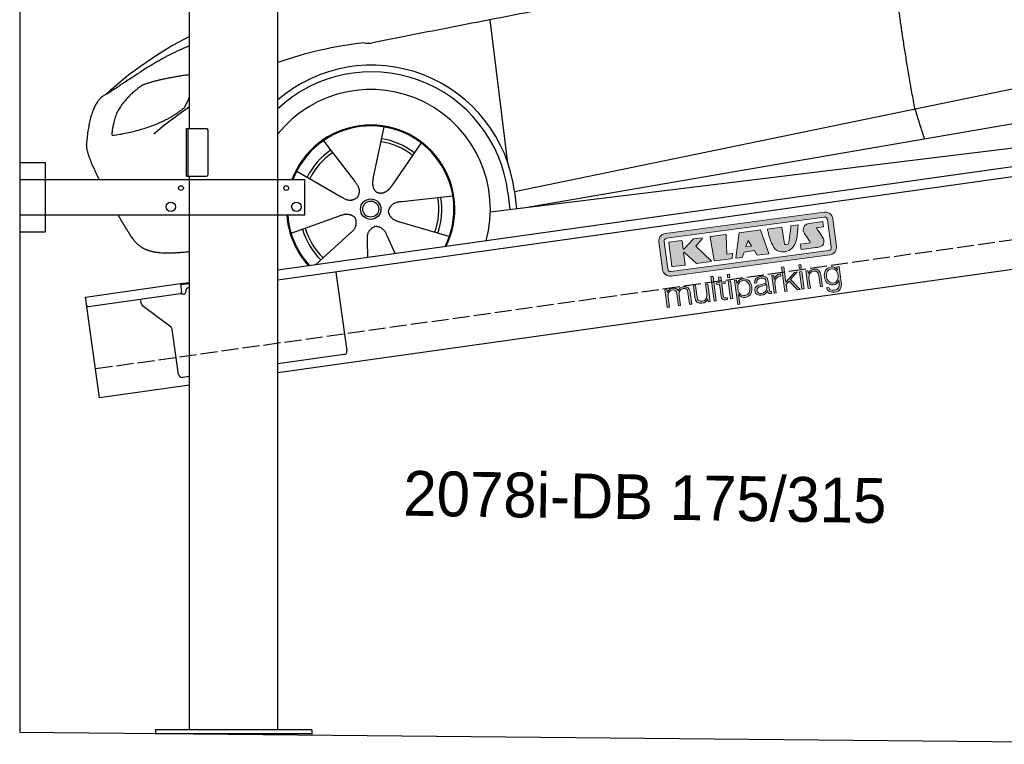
# Model space of a CAD drawing. Extents: x 0 to 5800, y -225 to 4850.
# Tile 1 of 3: x 0 to 2900, y -86 to 2047. Entities that reach past the tile are written whole.
import ezdxf

# ---------------------------------------------------------------- set-up
doc = ezdxf.new("R2010")
doc.units = 0
doc.header["$LTSCALE"] = 10
doc.header["$MEASUREMENT"] = 0
doc.linetypes.add('GEN3', pattern=[6.25, 5, -1.25])
doc.layers.get('0').update_dxf_attribs({"linetype": 'CONTINUOUS'})
for name, color, linetype in [('3', 6, 'GEN3'), ('CAR', 1, 'CONTINUOUS'), ('SICHTBARE_KANTEN_DIN_', 7, 'CONTINUOUS')]:
    doc.layers.add(name, color=color, linetype=linetype)
doc.layers.add('Logo', color=7, linetype='CONTINUOUS', lineweight=25)

# ---------------------------------------------------------------- blocks, each defined once
blk = doc.blocks.new('car_150')
at = {"layer": 'CAR'}
for p, q in [((10757.1, 671.1), (10756.8, 1096.7)), ((10407.4, 821.5), (10358.4, 678.2)), ((10225.5, 803), (10302.5, 672.5)), ((10510.6, 761.5), (10410.3, 648.1)), ((10765.8, 586.7), (12632.4, 738.6)), ((10136.6, 723.4), (10257.7, 632.5)), ((10786.5, 535.1), (12670.6, 626.7)), ((10584.4, 594.3), (10433, 596.6)), ((10746.2, 585.5), (10746.3, 535.1)), ((10765.8, 586.7), (10766, 535.1)), ((10098.1, 544.7), (10245.9, 577.5)), ((10157.7, 443.6), (10270.1, 522.6)), ((10559.3, 477.7), (10420.4, 538)), ((10688.1, 535.1), (12736.4, 536.2)), ((10314.2, 446.4), (10318.7, 494.4)), ((10394.7, 447.8), (10378.5, 500.5))]:
    blk.add_line(p, q, dxfattribs=at)
for radius in [30.1, 23.6]:
    blk.add_circle((10339.5, 586.1), radius, dxfattribs=at)
for centre, radius, start, end in [((10257, 101.4), 1122.3, 110.1048, 125.4377), ((10364.6, -67.1), 1141.2, 89.2488, 102.378), ((10404, 1188.8), 117.4, 257.9855, 270.1884), ((10341.7, 585.3), 404.6, 0.0315, 126.0807), ((10341.7, 585.3), 424.2, 0.1908, 123.6545), ((10364.6, -67.1), 1141.2, 117.0267, 123.6712), ((10339.5, 586.1), 209.6, 45.262, 74.3995), ((10339.5, 586.1), 209.6, 117.262, 146.3995), ((10339.5, 586.1), 200.6, 117.1152, 146.5463), ((10339.5, 586.1), 200.6, 45.1152, 74.5463), ((10339.5, 586.1), 200.6, 333.1152, 2.5463), ((10339.5, 586.1), 209.6, 333.262, 2.3995), ((10339.5, 586.1), 209.6, 189.262, 218.3995), ((10339.5, 586.1), 200.6, 189.1152, 218.5463)]:
    blk.add_arc(centre, radius, start, end, dxfattribs=at)
at = {"layer": 'CAR', "color": 1}
for radius, start, end in [(352.3, 337.7412, 134.083), (247.7, 326.8255, 152.4877), (245, 326.3886, 152.2472), (247.7, 177.212, 215.2267), (245, 177.2589, 215.6636)]:
    blk.add_arc((10339.5, 586.1), radius, start, end, dxfattribs=at)
at = {"layer": 'CAR'}
for points, degree in [([(12866.3, 1222.8), (11949.2, 1183.9), (10404.4, 1071.4)], 2), ([(11966.3, 684.4), (11947.2, 997.3), (11959.5, 1175.6)], 2), ([(9741.7, 1082), (9792.2, 1106.9), (9868, 1128.7)], 2), ([(9741.7, 1082), (9609.2, 1016.6)], 1), ([(9609.2, 1016.6), (9559.3, 1005.4), (9533, 884.6)], 2), ([(9719, 1030.4), (9665.9, 1005.8), (9630.6, 957.3)], 2), ([(9845.7, 1043.5), (9759.5, 1040.9), (9719, 1030.4)], 2), ([(9857.3, 1042), (9851.3, 1042.7), (9845.7, 1043.5)], 2), ([(9630.6, 957.3), (9611, 913.8), (9609.3, 895.7)], 2), ([(9831, 949.6), (9840.7, 962.6), (9849.5, 977.9)], 2), ([(9610.6, 893.4), (9755, 898.2), (9831, 949.6)], 2), ([(9533, 884.6), (9526.5, 867.3), (9533.3, 836.2), (9544.5, 802.1), (9556, 769.5)], 4), ([(9609.3, 895.7), (9612.6, 895.6), (9610.6, 893.4)], 2), ([(10302.5, 672.5), (10321, 646.5), (10304.6, 625.2)], 2), ([(10358.4, 678.2), (10354.1, 665.6), (10350.4, 651.5), (10355, 637.8), (10365.9, 631.5)], 4), ([(11966.3, 684.4), (11977.6, 619.7), (11983.1, 593.3)], 2), ([(10410.3, 648.1), (10401.4, 638.1), (10391, 627.9), (10376.8, 625.1), (10365.9, 631.5)], 4), ([(10257.7, 632.5), (10281.6, 611.2), (10304.6, 625.2)], 2), ([(10245.9, 577.5), (10276.4, 587.1), (10291.6, 564.9)], 2), ([(10433, 596.6), (10401.2, 599.8), (10390.8, 575)], 2), ([(10270.1, 522.6), (10297.7, 538.8), (10291.6, 564.9)], 2), ([(10420.4, 538), (10390.1, 548.2), (10390.8, 575)], 2), ([(10318.7, 494.4), (10319.1, 526.3), (10344.9, 533.9)], 2), ([(10378.5, 500.5), (10371.6, 531.7), (10344.9, 533.9)], 2)]:
    blk.add_open_spline(points, degree=degree, dxfattribs=at)
blk.add_open_spline([(9598.9, 658.5), (9606.2, 641.3), (9613.6, 624.7), (9621, 608.6), (9628.5, 593), (9650.9, 546.7), (9679.8, 538.5), (9717.2, 527.6), (9794.4, 527.1)], degree=4, knots=[0.7158579, 0.7158579, 0.7158579, 0.7158579, 0.7158579, 0.9411234, 0.9411234, 0.9411234, 0.9411234, 1.6094789, 1.6094789, 1.6094789, 1.6094789, 1.6094789], dxfattribs=at)
blk = doc.blocks.new('KLAUS')
at = {"layer": 'Logo'}
h = blk.add_hatch(color=8, dxfattribs=at)
h.dxf.hatch_style = 2
edge = h.paths.add_edge_path()
edge.add_spline(control_points=[(3.6, 29.09), (2.88, 29.09), (2.3, 28.51), (2.3, 27.8), (2.3, 27.8), (2.3, 16.11), (2.3, 16.11), (2.3, 15.39), (2.88, 14.81), (3.6, 14.81), (3.6, 14.81), (71.16, 14.81), (71.16, 14.81), (71.88, 14.81), (72.46, 15.39), (72.46, 16.11), (72.46, 16.11), (72.46, 27.8), (72.46, 27.8), (72.46, 28.51), (71.88, 29.09), (71.16, 29.09), (71.16, 29.09), (3.6, 29.09), (3.6, 29.09), (3.6, 29.09), (3.6, 29.09), (3.6, 29.09)], knot_values=[0, 0, 0, 0, 1, 1, 1, 2, 2, 2, 3, 3, 3, 4, 4, 4, 5, 5, 5, 6, 6, 6, 7, 7, 7, 8, 8, 8, 9, 9, 9, 9], degree=3, periodic=0)
edge = h.paths.add_edge_path()
edge.add_spline(control_points=[(3.35, 31.23), (3.35, 31.23), (71.47, 31.23), (71.47, 31.23), (73.26, 31.23), (74.71, 29.77), (74.71, 27.99), (74.71, 27.99), (74.71, 16.17), (74.71, 16.17), (74.71, 14.38), (73.26, 12.93), (71.47, 12.93), (71.47, 12.93), (3.35, 12.93), (3.35, 12.93), (1.56, 12.93), (0.11, 14.38), (0.11, 16.17), (0.11, 16.17), (0.11, 27.99), (0.11, 27.99), (0.11, 29.77), (1.56, 31.23), (3.35, 31.23), (3.35, 31.23), (3.35, 31.23), (3.35, 31.23)], knot_values=[0, 0, 0, 0, 1, 1, 1, 2, 2, 2, 3, 3, 3, 4, 4, 4, 5, 5, 5, 6, 6, 6, 7, 7, 7, 8, 8, 8, 9, 9, 9, 9], degree=3, periodic=0)
h = blk.add_hatch(color=8, dxfattribs=at)
h.dxf.hatch_style = 2
edge = h.paths.add_edge_path()
edge.add_spline(control_points=[(4.5, 27.33), (4.5, 27.33), (9.7, 27.33), (9.7, 27.33), (9.84, 27.33), (9.96, 27.22), (9.96, 27.08), (9.96, 27.08), (9.96, 23.69), (9.96, 23.69), (9.96, 23.69), (9.94, 23.64), (10.04, 23.59), (10.14, 23.53), (10.2, 23.57), (10.2, 23.57), (10.2, 23.57), (10.51, 23.75), (10.51, 23.75), (10.51, 23.75), (14.94, 27.33), (14.94, 27.33), (14.94, 27.33), (18.41, 27.33), (18.41, 27.33), (18.41, 27.33), (18.49, 27.33), (18.56, 27.2), (18.65, 27.04), (18.53, 26.91), (18.53, 26.91), (18.53, 26.91), (15.49, 24.11), (15.49, 24.11), (15.49, 24.11), (21.14, 17.06), (21.14, 17.06), (21.14, 17.06), (21.13, 16.91), (21.13, 16.91), (21.08, 16.84), (20.99, 16.82), (20.99, 16.82), (20.99, 16.82), (14.7, 16.82), (14.7, 16.82), (14.7, 16.82), (10.26, 22.17), (10.26, 22.17), (10.26, 22.17), (10.19, 22.24), (10.08, 22.21), (9.97, 22.18), (9.96, 22.11), (9.96, 22.11), (9.96, 22.11), (9.96, 17.08), (9.96, 17.08), (9.96, 16.94), (9.84, 16.82), (9.7, 16.82), (9.7, 16.82), (4.5, 16.82), (4.5, 16.82), (4.36, 16.82), (4.25, 16.94), (4.25, 17.08), (4.25, 17.08), (4.25, 27.08), (4.25, 27.08), (4.25, 27.22), (4.36, 27.33), (4.5, 27.33), (4.5, 27.33), (4.5, 27.33), (4.5, 27.33)], knot_values=[0, 0, 0, 0, 1, 1, 1, 2, 2, 2, 3, 3, 3, 4, 4, 4, 5, 5, 5, 6, 6, 6, 7, 7, 7, 8, 8, 8, 9, 9, 9, 10, 10, 10, 11, 11, 11, 12, 12, 12, 13, 13, 13, 14, 14, 14, 15, 15, 15, 16, 16, 16, 17, 17, 17, 18, 18, 18, 19, 19, 19, 20, 20, 20, 21, 21, 21, 22, 22, 22, 23, 23, 23, 24, 24, 24, 25, 25, 25, 25], degree=3, periodic=0)
h = blk.add_hatch(color=8, dxfattribs=at)
h.dxf.hatch_style = 2
h.paths.add_polyline_path([(22.42, 17.06), (21.97, 27.15), (22.24, 27.33), (28.55, 27.33), (28.86, 26.97), (28.01, 19.08), (30.26, 19.07), (30.44, 18.95), (30.08, 16.95), (29.49, 16.82), (22.6, 16.82)])
h = blk.add_hatch(color=8, dxfattribs=at)
h.paths.add_polyline_path([(36.52, 21.01), (38.93, 21.01), (37.87, 23.57)])
h.paths.add_polyline_path([(34.52, 27.33), (43.65, 27.33), (45.76, 16.94), (45.57, 16.82), (40.83, 16.82), (39.89, 18.95), (35.42, 18.95), (34.27, 16.82), (31.78, 16.82), (31.66, 17)])
h = blk.add_hatch(color=8, dxfattribs=at)
h.dxf.hatch_style = 2
edge = h.paths.add_edge_path()
edge.add_spline(control_points=[(52.69, 27.32), (52.69, 27.32), (52.88, 20.14), (52.88, 20.14), (53.01, 19.89), (53.2, 19.77), (53.43, 19.71), (53.91, 19.59), (54.43, 19.57), (54.64, 20.03), (55.23, 21.34), (56.27, 25.45), (56.6, 27.33), (56.6, 27.33), (59.77, 27.33), (59.77, 27.33), (58.77, 23.9), (58.56, 16.82), (52.63, 16.76), (48.72, 16.72), (48.01, 19.35), (47.27, 22.24), (46.89, 23.68), (46.54, 27.33), (46.54, 27.33), (46.54, 27.33), (52.69, 27.32), (52.69, 27.32), (52.69, 27.32), (52.69, 27.32), (52.69, 27.32)], knot_values=[0, 0, 0, 0, 1, 1, 1, 2, 2, 2, 3, 3, 3, 4, 4, 4, 5, 5, 5, 6, 6, 6, 7, 7, 7, 8, 8, 8, 9, 9, 9, 10, 10, 10, 10], degree=3, periodic=0)
h = blk.add_hatch(color=8, dxfattribs=at)
h.dxf.hatch_style = 2
edge = h.paths.add_edge_path()
edge.add_spline(control_points=[(64.46, 27.33), (64.46, 27.33), (70.31, 27.33), (70.31, 27.33), (70.31, 26.52), (70.31, 26.02), (70.31, 25.12), (70.31, 25.12), (67.3, 25.12), (67.3, 25.12), (67.24, 25.04), (67.25, 25.11), (67.25, 24.91), (67.25, 24.88), (69.73, 20.38), (69.73, 19.57), (69.73, 16.4), (67.22, 16.81), (65.9, 16.82), (65.9, 16.82), (59.59, 16.82), (59.59, 16.82), (59.59, 17.76), (59.59, 18.23), (59.59, 19.14), (59.59, 19.14), (63.75, 19.14), (63.75, 19.14), (63.82, 19.22), (63.81, 19.11), (63.81, 19.31), (63.81, 20.32), (61.58, 23.06), (61.58, 24.63), (61.58, 26.33), (62.83, 27.34), (64.46, 27.33), (64.46, 27.33), (64.46, 27.33), (64.46, 27.33)], knot_values=[0, 0, 0, 0, 1, 1, 1, 2, 2, 2, 3, 3, 3, 4, 4, 4, 5, 5, 5, 6, 6, 6, 7, 7, 7, 8, 8, 8, 9, 9, 9, 10, 10, 10, 11, 11, 11, 12, 12, 12, 13, 13, 13, 13], degree=3, periodic=0)
h = blk.add_hatch(color=30, dxfattribs=at)
h.dxf.hatch_style = 2
h.paths.add_polyline_path([(20.07, 0), (20.99, 0), (20.99, 10.45), (20.07, 10.45)])
h = blk.add_hatch(color=30, dxfattribs=at)
h.dxf.hatch_style = 2
edge = h.paths.add_edge_path()
edge.add_spline(control_points=[(24.22, 9.82), (24.22, 9.82), (23.3, 9.82), (23.3, 9.82), (23.3, 9.82), (23.3, 7.55), (23.3, 7.55), (23.3, 7.55), (21.98, 7.55), (21.98, 7.55), (21.98, 7.55), (21.98, 6.78), (21.98, 6.78), (21.98, 6.78), (23.3, 6.78), (23.3, 6.78), (23.3, 6.78), (23.3, 1.61), (23.3, 1.61), (23.28, 0.32), (23.71, -0.09), (24.94, -0.09), (25.22, -0.09), (25.48, -0.06), (25.76, -0.06), (25.76, -0.06), (25.76, 0.73), (25.76, 0.73), (25.5, 0.7), (25.23, 0.69), (24.97, 0.69), (24.31, 0.73), (24.22, 1.08), (24.22, 1.68), (24.22, 1.68), (24.22, 6.78), (24.22, 6.78), (24.22, 6.78), (25.76, 6.78), (25.76, 6.78), (25.76, 6.78), (25.76, 7.55), (25.76, 7.55), (25.76, 7.55), (24.22, 7.55), (24.22, 7.55), (24.22, 7.55), (24.22, 9.82), (24.22, 9.82), (24.22, 9.82), (24.22, 9.82), (24.22, 9.82)], knot_values=[0, 0, 0, 0, 1, 1, 1, 2, 2, 2, 3, 3, 3, 4, 4, 4, 5, 5, 5, 6, 6, 6, 7, 7, 7, 8, 8, 8, 9, 9, 9, 10, 10, 10, 11, 11, 11, 12, 12, 12, 13, 13, 13, 14, 14, 14, 15, 15, 15, 16, 16, 16, 17, 17, 17, 17], degree=3, periodic=0)
h = blk.add_hatch(color=30, dxfattribs=at)
h.paths.add_polyline_path([(27.1, 0), (28.03, 0), (28.03, 7.55), (27.1, 7.55)])
h.paths.add_polyline_path([(27.1, 8.98), (28.03, 8.98), (28.03, 10.45), (27.1, 10.45)])
h = blk.add_hatch(color=30, dxfattribs=at)
h.dxf.hatch_style = 2
h.paths.add_polyline_path([(50.4, 0), (51.32, 0), (51.32, 2.87), (52.82, 4.11), (55.8, 0), (56.96, 0), (53.52, 4.76), (56.74, 7.55), (55.51, 7.55), (51.32, 3.89), (51.32, 10.45), (50.4, 10.45)])
h = blk.add_hatch(color=30, dxfattribs=at)
h.paths.add_polyline_path([(57.74, 0), (58.66, 0), (58.66, 7.55), (57.74, 7.55)])
h.paths.add_polyline_path([(57.74, 8.98), (58.66, 8.98), (58.66, 10.45), (57.74, 10.45)])
h = blk.add_hatch(color=30, dxfattribs=at)
h.dxf.hatch_style = 2
edge = h.paths.add_edge_path()
edge.add_spline(control_points=[(0, 0), (0, 0), (0.92, 0), (0.92, 0), (0.92, 0), (0.92, 4.22), (0.92, 4.22), (0.94, 5.8), (1.58, 7), (3.18, 7), (4.35, 7), (4.77, 6.15), (4.76, 5.12), (4.76, 5.12), (4.76, 0), (4.76, 0), (4.76, 0), (5.68, 0), (5.68, 0), (5.68, 0), (5.68, 4.27), (5.68, 4.27), (5.68, 5.68), (6.14, 7), (7.73, 7), (9.05, 7), (9.52, 6.32), (9.52, 5.08), (9.52, 5.08), (9.52, 0), (9.52, 0), (9.52, 0), (10.44, 0), (10.44, 0), (10.44, 0), (10.44, 5.12), (10.44, 5.12), (10.44, 6.91), (9.59, 7.77), (7.94, 7.77), (6.94, 7.77), (5.99, 7.29), (5.54, 6.3), (5.26, 7.29), (4.36, 7.77), (3.37, 7.77), (2.17, 7.77), (1.38, 7.19), (0.89, 6.28), (0.89, 6.28), (0.85, 6.28), (0.85, 6.28), (0.85, 6.28), (0.85, 7.55), (0.85, 7.55), (0.85, 7.55), (0, 7.55), (0, 7.55), (0, 7.55), (0, 0), (0, 0), (0, 0), (0, 0), (0, 0)], knot_values=[0, 0, 0, 0, 1, 1, 1, 2, 2, 2, 3, 3, 3, 4, 4, 4, 5, 5, 5, 6, 6, 6, 7, 7, 7, 8, 8, 8, 9, 9, 9, 10, 10, 10, 11, 11, 11, 12, 12, 12, 13, 13, 13, 14, 14, 14, 15, 15, 15, 16, 16, 16, 17, 17, 17, 18, 18, 18, 19, 19, 19, 20, 20, 20, 21, 21, 21, 21], degree=3, periodic=0)
h = blk.add_hatch(color=30, dxfattribs=at)
h.dxf.hatch_style = 2
edge = h.paths.add_edge_path()
edge.add_spline(control_points=[(18.31, 7.55), (18.31, 7.55), (17.39, 7.55), (17.39, 7.55), (17.39, 7.55), (17.39, 3.59), (17.39, 3.59), (17.39, 2.05), (16.7, 0.56), (15.12, 0.56), (13.66, 0.56), (13.15, 1.27), (13.1, 2.64), (13.1, 2.64), (13.1, 7.55), (13.1, 7.55), (13.1, 7.55), (12.18, 7.55), (12.18, 7.55), (12.18, 7.55), (12.18, 2.65), (12.18, 2.65), (12.18, 0.89), (12.93, -0.22), (14.83, -0.22), (15.96, -0.22), (16.95, 0.35), (17.44, 1.36), (17.44, 1.36), (17.47, 1.36), (17.47, 1.36), (17.47, 1.36), (17.47, 0), (17.47, 0), (17.47, 0), (18.31, 0), (18.31, 0), (18.31, 0), (18.31, 7.55), (18.31, 7.55), (18.31, 7.55), (18.31, 7.55), (18.31, 7.55)], knot_values=[0, 0, 0, 0, 1, 1, 1, 2, 2, 2, 3, 3, 3, 4, 4, 4, 5, 5, 5, 6, 6, 6, 7, 7, 7, 8, 8, 8, 9, 9, 9, 10, 10, 10, 11, 11, 11, 12, 12, 12, 13, 13, 13, 14, 14, 14, 14], degree=3, periodic=0)
h = blk.add_hatch(color=30, dxfattribs=at)
edge = h.paths.add_edge_path()
edge.add_spline(control_points=[(35.84, 3.78), (35.84, 2.21), (35.12, 0.56), (33.37, 0.56), (31.4, 0.56), (30.72, 2.21), (30.72, 3.78), (30.72, 5.49), (31.33, 7), (33.37, 7), (35.12, 7), (35.84, 5.34), (35.84, 3.78), (35.84, 3.78), (35.84, 3.78), (35.84, 3.78)], knot_values=[0, 0, 0, 0, 1, 1, 1, 2, 2, 2, 3, 3, 3, 4, 4, 4, 5, 5, 5, 5], degree=3, periodic=0)
edge = h.paths.add_edge_path()
edge.add_spline(control_points=[(29.79, -2.8), (29.79, -2.8), (30.72, -2.8), (30.72, -2.8), (30.72, -2.8), (30.72, 1.43), (30.72, 1.43), (30.72, 1.43), (30.74, 1.43), (30.74, 1.43), (31.14, 0.35), (32.24, -0.22), (33.37, -0.22), (35.66, -0.22), (36.76, 1.64), (36.76, 3.78), (36.76, 5.91), (35.66, 7.77), (33.37, 7.77), (32.15, 7.77), (31.1, 7.14), (30.67, 6.12), (30.67, 6.12), (30.64, 6.12), (30.64, 6.12), (30.64, 6.12), (30.64, 7.55), (30.64, 7.55), (30.64, 7.55), (29.79, 7.55), (29.79, 7.55), (29.79, 7.55), (29.79, -2.8), (29.79, -2.8), (29.79, -2.8), (29.79, -2.8), (29.79, -2.8)], knot_values=[0, 0, 0, 0, 1, 1, 1, 2, 2, 2, 3, 3, 3, 4, 4, 4, 5, 5, 5, 6, 6, 6, 7, 7, 7, 8, 8, 8, 9, 9, 9, 10, 10, 10, 11, 11, 11, 12, 12, 12, 12], degree=3, periodic=0)
h = blk.add_hatch(color=30, dxfattribs=at)
edge = h.paths.add_edge_path()
edge.add_spline(control_points=[(43.03, 2.93), (43.04, 1.45), (41.8, 0.56), (40.39, 0.56), (39.53, 0.56), (38.71, 1.13), (38.71, 2.05), (38.71, 3.53), (40.66, 3.51), (42.22, 3.79), (42.47, 3.84), (42.88, 3.91), (43, 4.13), (43, 4.13), (43.03, 4.13), (43.03, 4.13), (43.03, 4.13), (43.03, 2.93), (43.03, 2.93), (43.03, 2.93), (43.03, 2.93), (43.03, 2.93)], knot_values=[0, 0, 0, 0, 1, 1, 1, 2, 2, 2, 3, 3, 3, 4, 4, 4, 5, 5, 5, 6, 6, 6, 7, 7, 7, 7], degree=3, periodic=0)
edge = h.paths.add_edge_path()
edge.add_spline(control_points=[(39.03, 5.24), (39.06, 6.47), (39.91, 7), (41.05, 7), (42.14, 7), (43.03, 6.69), (43.03, 5.45), (43.03, 4.61), (42.6, 4.51), (41.84, 4.42), (39.85, 4.19), (37.79, 4.11), (37.79, 1.99), (37.79, 0.47), (38.93, -0.22), (40.32, -0.22), (41.77, -0.22), (42.43, 0.34), (43.07, 1.32), (43.07, 1.32), (43.1, 1.32), (43.1, 1.32), (43.1, 0.53), (43.25, 0), (44.19, 0), (44.43, 0), (44.58, 0.01), (44.79, 0.06), (44.79, 0.06), (44.79, 0.83), (44.79, 0.83), (44.71, 0.81), (44.6, 0.78), (44.49, 0.78), (44.13, 0.78), (43.95, 0.98), (43.95, 1.33), (43.95, 1.33), (43.95, 5.34), (43.95, 5.34), (43.95, 7.36), (42.5, 7.77), (41.17, 7.77), (39.44, 7.77), (38.2, 7.01), (38.11, 5.24), (38.11, 5.24), (39.03, 5.24), (39.03, 5.24), (39.03, 5.24), (39.03, 5.24), (39.03, 5.24)], knot_values=[0, 0, 0, 0, 1, 1, 1, 2, 2, 2, 3, 3, 3, 4, 4, 4, 5, 5, 5, 6, 6, 6, 7, 7, 7, 8, 8, 8, 9, 9, 9, 10, 10, 10, 11, 11, 11, 12, 12, 12, 13, 13, 13, 14, 14, 14, 15, 15, 15, 16, 16, 16, 17, 17, 17, 17], degree=3, periodic=0)
h = blk.add_hatch(color=30, dxfattribs=at)
h.dxf.hatch_style = 2
edge = h.paths.add_edge_path()
edge.add_spline(control_points=[(45.79, 0), (45.79, 0), (46.71, 0), (46.71, 0), (46.71, 0), (46.71, 4.03), (46.71, 4.03), (46.71, 5.59), (47.85, 6.82), (49.52, 6.73), (49.52, 6.73), (49.52, 7.66), (49.52, 7.66), (48.16, 7.72), (47.14, 7), (46.67, 5.78), (46.67, 5.78), (46.64, 5.78), (46.64, 5.78), (46.64, 5.78), (46.64, 7.55), (46.64, 7.55), (46.64, 7.55), (45.79, 7.55), (45.79, 7.55), (45.79, 7.55), (45.79, 0), (45.79, 0), (45.79, 0), (45.79, 0), (45.79, 0)], knot_values=[0, 0, 0, 0, 1, 1, 1, 2, 2, 2, 3, 3, 3, 4, 4, 4, 5, 5, 5, 6, 6, 6, 7, 7, 7, 8, 8, 8, 9, 9, 9, 10, 10, 10, 10], degree=3, periodic=0)
h = blk.add_hatch(color=30, dxfattribs=at)
h.dxf.hatch_style = 2
edge = h.paths.add_edge_path()
edge.add_spline(control_points=[(60.41, 0), (60.41, 0), (61.33, 0), (61.33, 0), (61.33, 0), (61.33, 4.41), (61.33, 4.41), (61.36, 5.89), (62.24, 7), (63.7, 7), (65.2, 7), (65.62, 6.02), (65.62, 4.71), (65.62, 4.71), (65.62, 0), (65.62, 0), (65.62, 0), (66.54, 0), (66.54, 0), (66.54, 0), (66.54, 4.86), (66.54, 4.86), (66.54, 6.66), (65.9, 7.77), (63.78, 7.77), (62.71, 7.77), (61.7, 7.16), (61.36, 6.25), (61.36, 6.25), (61.33, 6.25), (61.33, 6.25), (61.33, 6.25), (61.33, 7.55), (61.33, 7.55), (61.33, 7.55), (60.41, 7.55), (60.41, 7.55), (60.41, 7.55), (60.41, 0), (60.41, 0), (60.41, 0), (60.41, 0), (60.41, 0)], knot_values=[0, 0, 0, 0, 1, 1, 1, 2, 2, 2, 3, 3, 3, 4, 4, 4, 5, 5, 5, 6, 6, 6, 7, 7, 7, 8, 8, 8, 9, 9, 9, 10, 10, 10, 11, 11, 11, 12, 12, 12, 13, 13, 13, 14, 14, 14, 14], degree=3, periodic=0)
h = blk.add_hatch(color=30, dxfattribs=at)
edge = h.paths.add_edge_path()
edge.add_spline(control_points=[(71.32, 0.86), (69.62, 0.86), (68.83, 2.34), (68.83, 3.86), (68.83, 5.43), (69.56, 7), (71.32, 7), (73.06, 7), (73.75, 5.34), (73.75, 3.86), (73.75, 2.33), (72.91, 0.86), (71.32, 0.86), (71.32, 0.86), (71.32, 0.86), (71.32, 0.86)], knot_values=[0, 0, 0, 0, 1, 1, 1, 2, 2, 2, 3, 3, 3, 4, 4, 4, 5, 5, 5, 5], degree=3, periodic=0)
edge = h.paths.add_edge_path()
edge.add_spline(control_points=[(74.67, 7.55), (74.67, 7.55), (73.75, 7.55), (73.75, 7.55), (73.75, 7.55), (73.75, 6.25), (73.75, 6.25), (73.75, 6.25), (73.72, 6.25), (73.72, 6.25), (73.35, 7.09), (72.41, 7.77), (71.32, 7.77), (69.13, 7.77), (67.9, 6.05), (67.9, 3.97), (67.9, 1.82), (68.9, 0.09), (71.32, 0.09), (72.4, 0.09), (73.29, 0.72), (73.72, 1.64), (73.72, 1.64), (73.75, 1.64), (73.75, 1.64), (73.75, 1.64), (73.75, 0.61), (73.75, 0.61), (73.75, -1.23), (73.01, -2.24), (71.32, -2.24), (70.29, -2.24), (69.31, -1.85), (69.1, -0.73), (69.1, -0.73), (68.18, -0.73), (68.18, -0.73), (68.31, -2.34), (69.81, -3.02), (71.32, -3.02), (73.79, -3.02), (74.65, -1.64), (74.67, 0.61), (74.67, 0.61), (74.67, 7.55), (74.67, 7.55), (74.67, 7.55), (74.67, 7.55), (74.67, 7.55)], knot_values=[0, 0, 0, 0, 1, 1, 1, 2, 2, 2, 3, 3, 3, 4, 4, 4, 5, 5, 5, 6, 6, 6, 7, 7, 7, 8, 8, 8, 9, 9, 9, 10, 10, 10, 11, 11, 11, 12, 12, 12, 13, 13, 13, 14, 14, 14, 15, 15, 15, 16, 16, 16, 16], degree=3, periodic=0)
at = {"layer": 'Logo', "lineweight": 0}
for points in [[(22.42, 17.06), (21.97, 27.15), (22.24, 27.33), (28.55, 27.33), (28.86, 26.97), (28.01, 19.08), (30.26, 19.07), (30.44, 18.95), (30.08, 16.95), (29.49, 16.82), (22.6, 16.82), (22.42, 17.06), (22.42, 17.06)], [(34.52, 27.33), (43.65, 27.33), (45.76, 16.94), (45.57, 16.82), (40.83, 16.82), (39.89, 18.95), (35.42, 18.95), (34.27, 16.82), (31.78, 16.82), (31.66, 17), (34.52, 27.33), (34.52, 27.33)], [(36.52, 21.01), (38.93, 21.01), (37.87, 23.57), (36.52, 21.01), (36.52, 21.01)], [(20.07, 0), (20.99, 0), (20.99, 10.45), (20.07, 10.45), (20.07, 0), (20.07, 0)], [(27.1, 8.98), (28.03, 8.98), (28.03, 10.45), (27.1, 10.45), (27.1, 8.98), (27.1, 8.98)], [(50.4, 0), (51.32, 0), (51.32, 2.87), (52.82, 4.11), (55.8, 0), (56.96, 0), (53.52, 4.76), (56.74, 7.55), (55.51, 7.55), (51.32, 3.89), (51.32, 10.45), (50.4, 10.45), (50.4, 0), (50.4, 0)], [(57.74, 8.98), (58.66, 8.98), (58.66, 10.45), (57.74, 10.45), (57.74, 8.98), (57.74, 8.98)], [(27.1, 0), (28.03, 0), (28.03, 7.55), (27.1, 7.55), (27.1, 0), (27.1, 0)], [(57.74, 0), (58.66, 0), (58.66, 7.55), (57.74, 7.55), (57.74, 0), (57.74, 0)]]:
    blk.add_lwpolyline(points, dxfattribs=at)
for points, knots in [([(3.35, 31.23), (3.35, 31.23), (71.47, 31.23), (71.47, 31.23), (73.26, 31.23), (74.71, 29.77), (74.71, 27.99), (74.71, 27.99), (74.71, 16.17), (74.71, 16.17), (74.71, 14.38), (73.26, 12.93), (71.47, 12.93), (71.47, 12.93), (3.35, 12.93), (3.35, 12.93), (1.56, 12.93), (0.11, 14.38), (0.11, 16.17), (0.11, 16.17), (0.11, 27.99), (0.11, 27.99), (0.11, 29.77), (1.56, 31.23), (3.35, 31.23), (3.35, 31.23), (3.35, 31.23), (3.35, 31.23)], [0, 0, 0, 0, 1, 1, 1, 2, 2, 2, 3, 3, 3, 4, 4, 4, 5, 5, 5, 6, 6, 6, 7, 7, 7, 8, 8, 8, 9, 9, 9, 9]), ([(3.6, 29.09), (2.88, 29.09), (2.3, 28.51), (2.3, 27.8), (2.3, 27.8), (2.3, 16.11), (2.3, 16.11), (2.3, 15.39), (2.88, 14.81), (3.6, 14.81), (3.6, 14.81), (71.16, 14.81), (71.16, 14.81), (71.88, 14.81), (72.46, 15.39), (72.46, 16.11), (72.46, 16.11), (72.46, 27.8), (72.46, 27.8), (72.46, 28.51), (71.88, 29.09), (71.16, 29.09), (71.16, 29.09), (3.6, 29.09), (3.6, 29.09), (3.6, 29.09), (3.6, 29.09), (3.6, 29.09)], [0, 0, 0, 0, 1, 1, 1, 2, 2, 2, 3, 3, 3, 4, 4, 4, 5, 5, 5, 6, 6, 6, 7, 7, 7, 8, 8, 8, 9, 9, 9, 9]), ([(4.5, 27.33), (4.5, 27.33), (9.7, 27.33), (9.7, 27.33), (9.84, 27.33), (9.96, 27.22), (9.96, 27.08), (9.96, 27.08), (9.96, 23.69), (9.96, 23.69), (9.96, 23.69), (9.94, 23.64), (10.04, 23.59), (10.14, 23.53), (10.2, 23.57), (10.2, 23.57), (10.2, 23.57), (10.51, 23.75), (10.51, 23.75), (10.51, 23.75), (14.94, 27.33), (14.94, 27.33), (14.94, 27.33), (18.41, 27.33), (18.41, 27.33), (18.41, 27.33), (18.49, 27.33), (18.56, 27.2), (18.65, 27.04), (18.53, 26.91), (18.53, 26.91), (18.53, 26.91), (15.49, 24.11), (15.49, 24.11), (15.49, 24.11), (21.14, 17.06), (21.14, 17.06), (21.14, 17.06), (21.13, 16.91), (21.13, 16.91), (21.08, 16.84), (20.99, 16.82), (20.99, 16.82), (20.99, 16.82), (14.7, 16.82), (14.7, 16.82), (14.7, 16.82), (10.26, 22.17), (10.26, 22.17), (10.26, 22.17), (10.19, 22.24), (10.08, 22.21), (9.97, 22.18), (9.96, 22.11), (9.96, 22.11), (9.96, 22.11), (9.96, 17.08), (9.96, 17.08), (9.96, 16.94), (9.84, 16.82), (9.7, 16.82), (9.7, 16.82), (4.5, 16.82), (4.5, 16.82), (4.36, 16.82), (4.25, 16.94), (4.25, 17.08), (4.25, 17.08), (4.25, 27.08), (4.25, 27.08), (4.25, 27.22), (4.36, 27.33), (4.5, 27.33), (4.5, 27.33), (4.5, 27.33), (4.5, 27.33)], [0, 0, 0, 0, 1, 1, 1, 2, 2, 2, 3, 3, 3, 4, 4, 4, 5, 5, 5, 6, 6, 6, 7, 7, 7, 8, 8, 8, 9, 9, 9, 10, 10, 10, 11, 11, 11, 12, 12, 12, 13, 13, 13, 14, 14, 14, 15, 15, 15, 16, 16, 16, 17, 17, 17, 18, 18, 18, 19, 19, 19, 20, 20, 20, 21, 21, 21, 22, 22, 22, 23, 23, 23, 24, 24, 24, 25, 25, 25, 25]), ([(52.69, 27.32), (52.69, 27.32), (52.88, 20.14), (52.88, 20.14), (53.01, 19.89), (53.2, 19.77), (53.43, 19.71), (53.91, 19.59), (54.43, 19.57), (54.64, 20.03), (55.23, 21.34), (56.27, 25.45), (56.6, 27.33), (56.6, 27.33), (59.77, 27.33), (59.77, 27.33), (58.77, 23.9), (58.56, 16.82), (52.63, 16.76), (48.72, 16.72), (48.01, 19.35), (47.27, 22.24), (46.89, 23.68), (46.54, 27.33), (46.54, 27.33), (46.54, 27.33), (52.69, 27.32), (52.69, 27.32), (52.69, 27.32), (52.69, 27.32), (52.69, 27.32)], [0, 0, 0, 0, 1, 1, 1, 2, 2, 2, 3, 3, 3, 4, 4, 4, 5, 5, 5, 6, 6, 6, 7, 7, 7, 8, 8, 8, 9, 9, 9, 10, 10, 10, 10]), ([(64.46, 27.33), (64.46, 27.33), (70.31, 27.33), (70.31, 27.33), (70.31, 26.52), (70.31, 26.02), (70.31, 25.12), (70.31, 25.12), (67.3, 25.12), (67.3, 25.12), (67.24, 25.04), (67.25, 25.11), (67.25, 24.91), (67.25, 24.88), (69.73, 20.38), (69.73, 19.57), (69.73, 16.4), (67.22, 16.81), (65.9, 16.82), (65.9, 16.82), (59.59, 16.82), (59.59, 16.82), (59.59, 17.76), (59.59, 18.23), (59.59, 19.14), (59.59, 19.14), (63.75, 19.14), (63.75, 19.14), (63.82, 19.22), (63.81, 19.11), (63.81, 19.31), (63.81, 20.32), (61.58, 23.06), (61.58, 24.63), (61.58, 26.33), (62.83, 27.34), (64.46, 27.33), (64.46, 27.33), (64.46, 27.33), (64.46, 27.33)], [0, 0, 0, 0, 1, 1, 1, 2, 2, 2, 3, 3, 3, 4, 4, 4, 5, 5, 5, 6, 6, 6, 7, 7, 7, 8, 8, 8, 9, 9, 9, 10, 10, 10, 11, 11, 11, 12, 12, 12, 13, 13, 13, 13]), ([(24.22, 9.82), (24.22, 9.82), (23.3, 9.82), (23.3, 9.82), (23.3, 9.82), (23.3, 7.55), (23.3, 7.55), (23.3, 7.55), (21.98, 7.55), (21.98, 7.55), (21.98, 7.55), (21.98, 6.78), (21.98, 6.78), (21.98, 6.78), (23.3, 6.78), (23.3, 6.78), (23.3, 6.78), (23.3, 1.61), (23.3, 1.61), (23.28, 0.32), (23.71, -0.09), (24.94, -0.09), (25.22, -0.09), (25.48, -0.06), (25.76, -0.06), (25.76, -0.06), (25.76, 0.73), (25.76, 0.73), (25.5, 0.7), (25.23, 0.69), (24.97, 0.69), (24.31, 0.73), (24.22, 1.08), (24.22, 1.68), (24.22, 1.68), (24.22, 6.78), (24.22, 6.78), (24.22, 6.78), (25.76, 6.78), (25.76, 6.78), (25.76, 6.78), (25.76, 7.55), (25.76, 7.55), (25.76, 7.55), (24.22, 7.55), (24.22, 7.55), (24.22, 7.55), (24.22, 9.82), (24.22, 9.82), (24.22, 9.82), (24.22, 9.82), (24.22, 9.82)], [0, 0, 0, 0, 1, 1, 1, 2, 2, 2, 3, 3, 3, 4, 4, 4, 5, 5, 5, 6, 6, 6, 7, 7, 7, 8, 8, 8, 9, 9, 9, 10, 10, 10, 11, 11, 11, 12, 12, 12, 13, 13, 13, 14, 14, 14, 15, 15, 15, 16, 16, 16, 17, 17, 17, 17]), ([(0, 0), (0, 0), (0.92, 0), (0.92, 0), (0.92, 0), (0.92, 4.22), (0.92, 4.22), (0.94, 5.8), (1.58, 7), (3.18, 7), (4.35, 7), (4.77, 6.15), (4.76, 5.12), (4.76, 5.12), (4.76, 0), (4.76, 0), (4.76, 0), (5.68, 0), (5.68, 0), (5.68, 0), (5.68, 4.27), (5.68, 4.27), (5.68, 5.68), (6.14, 7), (7.73, 7), (9.05, 7), (9.52, 6.32), (9.52, 5.08), (9.52, 5.08), (9.52, 0), (9.52, 0), (9.52, 0), (10.44, 0), (10.44, 0), (10.44, 0), (10.44, 5.12), (10.44, 5.12), (10.44, 6.91), (9.59, 7.77), (7.94, 7.77), (6.94, 7.77), (5.99, 7.29), (5.54, 6.3), (5.26, 7.29), (4.36, 7.77), (3.37, 7.77), (2.17, 7.77), (1.38, 7.19), (0.89, 6.28), (0.89, 6.28), (0.85, 6.28), (0.85, 6.28), (0.85, 6.28), (0.85, 7.55), (0.85, 7.55), (0.85, 7.55), (0, 7.55), (0, 7.55), (0, 7.55), (0, 0), (0, 0), (0, 0), (0, 0), (0, 0)], [0, 0, 0, 0, 1, 1, 1, 2, 2, 2, 3, 3, 3, 4, 4, 4, 5, 5, 5, 6, 6, 6, 7, 7, 7, 8, 8, 8, 9, 9, 9, 10, 10, 10, 11, 11, 11, 12, 12, 12, 13, 13, 13, 14, 14, 14, 15, 15, 15, 16, 16, 16, 17, 17, 17, 18, 18, 18, 19, 19, 19, 20, 20, 20, 21, 21, 21, 21]), ([(18.31, 7.55), (18.31, 7.55), (17.39, 7.55), (17.39, 7.55), (17.39, 7.55), (17.39, 3.59), (17.39, 3.59), (17.39, 2.05), (16.7, 0.56), (15.12, 0.56), (13.66, 0.56), (13.15, 1.27), (13.1, 2.64), (13.1, 2.64), (13.1, 7.55), (13.1, 7.55), (13.1, 7.55), (12.18, 7.55), (12.18, 7.55), (12.18, 7.55), (12.18, 2.65), (12.18, 2.65), (12.18, 0.89), (12.93, -0.22), (14.83, -0.22), (15.96, -0.22), (16.95, 0.35), (17.44, 1.36), (17.44, 1.36), (17.47, 1.36), (17.47, 1.36), (17.47, 1.36), (17.47, 0), (17.47, 0), (17.47, 0), (18.31, 0), (18.31, 0), (18.31, 0), (18.31, 7.55), (18.31, 7.55), (18.31, 7.55), (18.31, 7.55), (18.31, 7.55)], [0, 0, 0, 0, 1, 1, 1, 2, 2, 2, 3, 3, 3, 4, 4, 4, 5, 5, 5, 6, 6, 6, 7, 7, 7, 8, 8, 8, 9, 9, 9, 10, 10, 10, 11, 11, 11, 12, 12, 12, 13, 13, 13, 14, 14, 14, 14]), ([(29.79, -2.8), (29.79, -2.8), (30.72, -2.8), (30.72, -2.8), (30.72, -2.8), (30.72, 1.43), (30.72, 1.43), (30.72, 1.43), (30.74, 1.43), (30.74, 1.43), (31.14, 0.35), (32.24, -0.22), (33.37, -0.22), (35.66, -0.22), (36.76, 1.64), (36.76, 3.78), (36.76, 5.91), (35.66, 7.77), (33.37, 7.77), (32.15, 7.77), (31.1, 7.14), (30.67, 6.12), (30.67, 6.12), (30.64, 6.12), (30.64, 6.12), (30.64, 6.12), (30.64, 7.55), (30.64, 7.55), (30.64, 7.55), (29.79, 7.55), (29.79, 7.55), (29.79, 7.55), (29.79, -2.8), (29.79, -2.8), (29.79, -2.8), (29.79, -2.8), (29.79, -2.8)], [0, 0, 0, 0, 1, 1, 1, 2, 2, 2, 3, 3, 3, 4, 4, 4, 5, 5, 5, 6, 6, 6, 7, 7, 7, 8, 8, 8, 9, 9, 9, 10, 10, 10, 11, 11, 11, 12, 12, 12, 12]), ([(35.84, 3.78), (35.84, 2.21), (35.12, 0.56), (33.37, 0.56), (31.4, 0.56), (30.72, 2.21), (30.72, 3.78), (30.72, 5.49), (31.33, 7), (33.37, 7), (35.12, 7), (35.84, 5.34), (35.84, 3.78), (35.84, 3.78), (35.84, 3.78), (35.84, 3.78)], [0, 0, 0, 0, 1, 1, 1, 2, 2, 2, 3, 3, 3, 4, 4, 4, 5, 5, 5, 5]), ([(39.03, 5.24), (39.06, 6.47), (39.91, 7), (41.05, 7), (42.14, 7), (43.03, 6.69), (43.03, 5.45), (43.03, 4.61), (42.6, 4.51), (41.84, 4.42), (39.85, 4.19), (37.79, 4.11), (37.79, 1.99), (37.79, 0.47), (38.93, -0.22), (40.32, -0.22), (41.77, -0.22), (42.43, 0.34), (43.07, 1.32), (43.07, 1.32), (43.1, 1.32), (43.1, 1.32), (43.1, 0.53), (43.25, 0), (44.19, 0), (44.43, 0), (44.58, 0.01), (44.79, 0.06), (44.79, 0.06), (44.79, 0.83), (44.79, 0.83), (44.71, 0.81), (44.6, 0.78), (44.49, 0.78), (44.13, 0.78), (43.95, 0.98), (43.95, 1.33), (43.95, 1.33), (43.95, 5.34), (43.95, 5.34), (43.95, 7.36), (42.5, 7.77), (41.17, 7.77), (39.44, 7.77), (38.2, 7.01), (38.11, 5.24), (38.11, 5.24), (39.03, 5.24), (39.03, 5.24), (39.03, 5.24), (39.03, 5.24), (39.03, 5.24)], [0, 0, 0, 0, 1, 1, 1, 2, 2, 2, 3, 3, 3, 4, 4, 4, 5, 5, 5, 6, 6, 6, 7, 7, 7, 8, 8, 8, 9, 9, 9, 10, 10, 10, 11, 11, 11, 12, 12, 12, 13, 13, 13, 14, 14, 14, 15, 15, 15, 16, 16, 16, 17, 17, 17, 17]), ([(45.79, 0), (45.79, 0), (46.71, 0), (46.71, 0), (46.71, 0), (46.71, 4.03), (46.71, 4.03), (46.71, 5.59), (47.85, 6.82), (49.52, 6.73), (49.52, 6.73), (49.52, 7.66), (49.52, 7.66), (48.16, 7.72), (47.14, 7), (46.67, 5.78), (46.67, 5.78), (46.64, 5.78), (46.64, 5.78), (46.64, 5.78), (46.64, 7.55), (46.64, 7.55), (46.64, 7.55), (45.79, 7.55), (45.79, 7.55), (45.79, 7.55), (45.79, 0), (45.79, 0), (45.79, 0), (45.79, 0), (45.79, 0)], [0, 0, 0, 0, 1, 1, 1, 2, 2, 2, 3, 3, 3, 4, 4, 4, 5, 5, 5, 6, 6, 6, 7, 7, 7, 8, 8, 8, 9, 9, 9, 10, 10, 10, 10]), ([(60.41, 0), (60.41, 0), (61.33, 0), (61.33, 0), (61.33, 0), (61.33, 4.41), (61.33, 4.41), (61.36, 5.89), (62.24, 7), (63.7, 7), (65.2, 7), (65.62, 6.02), (65.62, 4.71), (65.62, 4.71), (65.62, 0), (65.62, 0), (65.62, 0), (66.54, 0), (66.54, 0), (66.54, 0), (66.54, 4.86), (66.54, 4.86), (66.54, 6.66), (65.9, 7.77), (63.78, 7.77), (62.71, 7.77), (61.7, 7.16), (61.36, 6.25), (61.36, 6.25), (61.33, 6.25), (61.33, 6.25), (61.33, 6.25), (61.33, 7.55), (61.33, 7.55), (61.33, 7.55), (60.41, 7.55), (60.41, 7.55), (60.41, 7.55), (60.41, 0), (60.41, 0), (60.41, 0), (60.41, 0), (60.41, 0)], [0, 0, 0, 0, 1, 1, 1, 2, 2, 2, 3, 3, 3, 4, 4, 4, 5, 5, 5, 6, 6, 6, 7, 7, 7, 8, 8, 8, 9, 9, 9, 10, 10, 10, 11, 11, 11, 12, 12, 12, 13, 13, 13, 14, 14, 14, 14]), ([(74.67, 7.55), (74.67, 7.55), (73.75, 7.55), (73.75, 7.55), (73.75, 7.55), (73.75, 6.25), (73.75, 6.25), (73.75, 6.25), (73.72, 6.25), (73.72, 6.25), (73.35, 7.09), (72.41, 7.77), (71.32, 7.77), (69.13, 7.77), (67.9, 6.05), (67.9, 3.97), (67.9, 1.82), (68.9, 0.09), (71.32, 0.09), (72.4, 0.09), (73.29, 0.72), (73.72, 1.64), (73.72, 1.64), (73.75, 1.64), (73.75, 1.64), (73.75, 1.64), (73.75, 0.61), (73.75, 0.61), (73.75, -1.23), (73.01, -2.24), (71.32, -2.24), (70.29, -2.24), (69.31, -1.85), (69.1, -0.73), (69.1, -0.73), (68.18, -0.73), (68.18, -0.73), (68.31, -2.34), (69.81, -3.02), (71.32, -3.02), (73.79, -3.02), (74.65, -1.64), (74.67, 0.61), (74.67, 0.61), (74.67, 7.55), (74.67, 7.55), (74.67, 7.55), (74.67, 7.55), (74.67, 7.55)], [0, 0, 0, 0, 1, 1, 1, 2, 2, 2, 3, 3, 3, 4, 4, 4, 5, 5, 5, 6, 6, 6, 7, 7, 7, 8, 8, 8, 9, 9, 9, 10, 10, 10, 11, 11, 11, 12, 12, 12, 13, 13, 13, 14, 14, 14, 15, 15, 15, 16, 16, 16, 16]), ([(71.32, 0.86), (69.62, 0.86), (68.83, 2.34), (68.83, 3.86), (68.83, 5.43), (69.56, 7), (71.32, 7), (73.06, 7), (73.75, 5.34), (73.75, 3.86), (73.75, 2.33), (72.91, 0.86), (71.32, 0.86), (71.32, 0.86), (71.32, 0.86), (71.32, 0.86)], [0, 0, 0, 0, 1, 1, 1, 2, 2, 2, 3, 3, 3, 4, 4, 4, 5, 5, 5, 5]), ([(43.03, 2.93), (43.04, 1.45), (41.8, 0.56), (40.39, 0.56), (39.53, 0.56), (38.71, 1.13), (38.71, 2.05), (38.71, 3.53), (40.66, 3.51), (42.22, 3.79), (42.47, 3.84), (42.88, 3.91), (43, 4.13), (43, 4.13), (43.03, 4.13), (43.03, 4.13), (43.03, 4.13), (43.03, 2.93), (43.03, 2.93), (43.03, 2.93), (43.03, 2.93), (43.03, 2.93)], [0, 0, 0, 0, 1, 1, 1, 2, 2, 2, 3, 3, 3, 4, 4, 4, 5, 5, 5, 6, 6, 6, 7, 7, 7, 7])]:
    blk.add_open_spline(points, degree=3, knots=knots, dxfattribs=at)

msp = doc.modelspace()

# ---------------------------------------------------------------- linework, layer by layer
for p, q in [((500, 1726.2), (500, 3196.2)), ((760, -43.8), (760, 3196.2)), ((491, 1726.2), (550, 1726.2)), ((491, 1586.2), (491, 1726.2)), ((495, 1726.2), (495, 1586.2)), ((555, 1591.2), (555, 1721.2)), ((760, 1310.2), (3377.5, 1678)), ((0, 1626.2), (75, 1626.2)), ((0, 1626.2), (75, 1626.2)), ((75, 1626.2), (75, 1421.2)), ((75, 1626.2), (75, 1421.2)), ((3376.7, 1647.6), (760, 1279.9)), ((0, 1576.2), (840, 1576.2)), ((491, 1586.2), (550, 1586.2)), ((500, -43.8), (500, 1586.2)), ((840, 1471.2), (840, 1576.2)), ((840, 1471.2), (0, 1471.2)), ((75, 1421.2), (0, 1421.2)), ((75, 1421.2), (0, 1421.2)), ((3496.8, 1391.9), (760, 1007.2)), ((930.7, 1303.9), (963.3, 1072.2)), ((193.8, 1230.6), (473.5, 1269.9)), ((473.5, 1269.9), (500, 1273.6)), ((473.5, 1269.9), (477, 1245.2)), ((500, 1269.6), (474.1, 1266)), ((235.5, 933.5), (193.8, 1230.6)), ((472.7, 1239.5), (202.9, 1201.6)), ((358, 1211.4), (356.4, 1223.2)), ((480.3, 1239.6), (485.3, 1240.3)), ((489.5, 1245.9), (489.4, 1246.9)), ((445.7, 1141.7), (361.9, 1204.8)), ((468.2, 1002.6), (449.5, 1135.1)), ((954.8, 1060.9), (760, 1033.5)), ((500, 996.9), (479.5, 994.1)), ((500, 970.7), (235.5, 933.5)), ((0, -50), (3745, -86)), ((400, -43.8), (400, -53.8)), ((860, -43.8), (400, -43.8)), ((400, -53.8), (860, -53.8)), ((860, -43.8), (860, -58.3))]:
    msp.add_line(p, q)
for centre, radius in [((475, 1551.2), 7), ((785, 1551.2), 7), ((445, 1496.2), 14), ((815, 1496.2), 14)]:
    msp.add_circle(centre, radius)
for centre, radius, start, end in [((550, 1721.2), 5, 0, 90), ((550, 1591.2), 5, 270, 0), ((499.3, 1248.3), 10, 98, 188), ((472, 1244.5), 5, 278, 8), ((479.6, 1244.5), 5, 221.2367, 278), ((484.6, 1245.2), 5, 278, 8), ((202.2, 1206.5), 5, 188, 278), ((367.9, 1212.8), 10, 188, 233), ((439.6, 1133.7), 10, 8, 53), ((953.4, 1070.8), 10, 278, 8), ((478.1, 1004), 10, 188, 278)]:
    msp.add_arc(centre, radius, start, end)
at = {"layer": '3'}
msp.add_line((223.4, 1019.7), (5230.8, 1723.4), dxfattribs=at)
at = {"layer": 'SICHTBARE_KANTEN_DIN_'}
msp.add_line((0, 4850), (0, -50), dxfattribs=at)

# ---------------------------------------------------------------- block references
at = {"xscale": 6.929133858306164, "yscale": 6.929133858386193, "zscale": 6.929133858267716, "rotation": 7.614101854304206}
msp.add_blockref('KLAUS', (1907.5, 1200.3), dxfattribs=at)
at = {"layer": 'CAR', "color": 2, "rotation": 6.973897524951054}
msp.add_blockref('car_150', (-9157.9, -347.9), dxfattribs=at)

# ---------------------------------------------------------------- texts
at = {"layer": 'Logo'}
msp.add_text('2078i-DB 175/315', height=132, rotation=359.1028, dxfattribs=at).set_placement((1129, 587.2))

doc.saveas('drawing.dxf')
